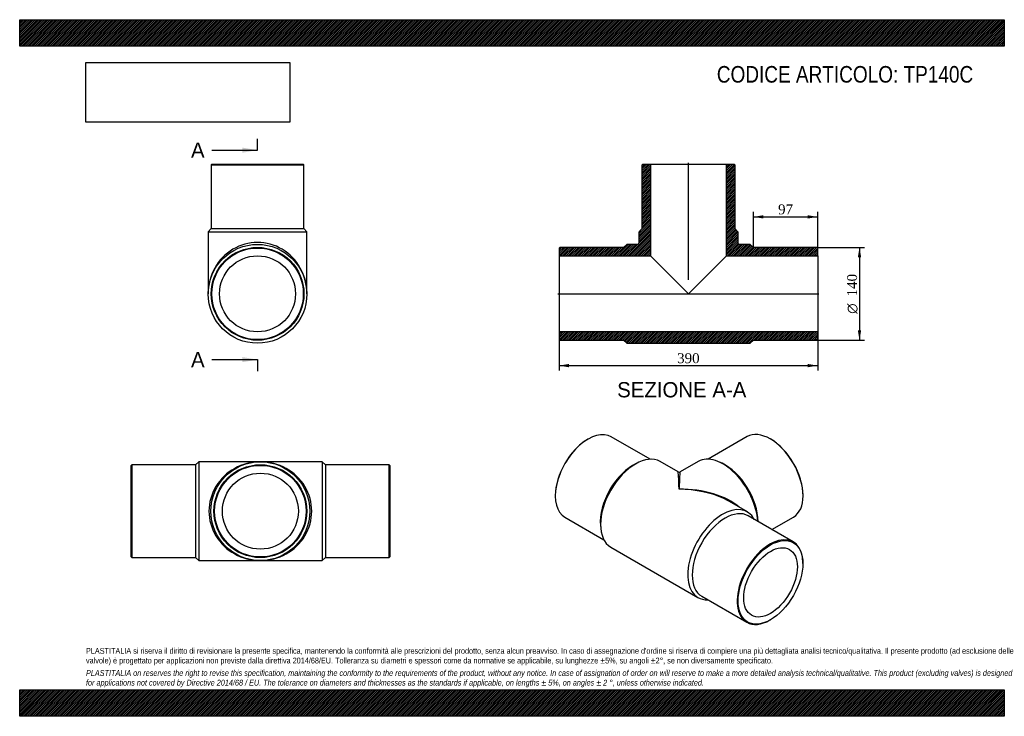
# Model space of a CAD drawing. Header units: millimetres. Extents: x 0 to 1485, y 0 to 1050.
import ezdxf
from ezdxf.enums import TextEntityAlignment as Align
from ezdxf.lldxf.tags import DXFTag

# ---------------------------------------------------------------- set-up
doc = ezdxf.new("R2010")
doc.units = ezdxf.units.MM
doc.header["$LTSCALE"] = 5
for name, color, linetype in [('Default', 7, 'Continuous'), ('DV4_Default', 7, 'Continuous'), ('TP140C', 7, 'Continuous')]:
    doc.layers.add(name, color=color, linetype=linetype)
doc.styles.add('SEACAD_Solid_Edge_ANSI', font='seans.ttf')
doc.styles.add('SEACAD_Solid_Edge_ANSI1_Symbols', font='semeca1.ttf')
doc.styles.add('SEACAD_Times_New_Roman', font='times.ttf')
tags = doc.linetypes.add('CENTER2', pattern=[28.575, 19.05, -3.175, 3.175, -3.175]).pattern_tags.tags
tags[10:11] = [DXFTag(74, 4), DXFTag(75, 0), DXFTag(340, '0'), DXFTag(46, 0.0), DXFTag(50, 0.0), DXFTag(44, 0.0), DXFTag(45, 0.0)]
tags[8:9] = [DXFTag(74, 4), DXFTag(75, 0), DXFTag(340, '0'), DXFTag(46, 0.0), DXFTag(50, 0.0), DXFTag(44, 0.0), DXFTag(45, 0.0)]
tags[6:7] = [DXFTag(74, 4), DXFTag(75, 0), DXFTag(340, '0'), DXFTag(46, 0.0), DXFTag(50, 0.0), DXFTag(44, 0.0), DXFTag(45, 0.0)]
tags[4:5] = [DXFTag(74, 4), DXFTag(75, 0), DXFTag(340, '0'), DXFTag(46, 0.0), DXFTag(50, 0.0), DXFTag(44, 0.0), DXFTag(45, 0.0)]
doc.dimstyles.new('ANSImm', dxfattribs={"dimtxt": 15, "dimasz": 15, "dimexe": 7.5, "dimexo": 0, "dimgap": 3.75, "dimtad": 1, "dimdsep": 46, "dimtxsty": 'SEACAD_Times_New_Roman', "dimblk1": '_SE_FILLED', "dimblk2": '_SE_FILLED', "dimsah": 1, "dimcen": 7.5, "dimazin": 0, "dimtfac": 0.85, "dimtdec": 3, "dimtofl": 0, "dimtmove": 0, "dimatfit": 3, "dimfxl": 1, "dimarcsym": 0})
picture_1 = doc.add_image_def('image1.jpg', size_in_pixel=(4302, 1260))

# ---------------------------------------------------------------- blocks, each defined once
blk = doc.blocks.new('SE')
at = {"layer": 'TP140C', "color": 7, "linetype": 'Continuous'}
for p, q in [((169, 379.2), (168, 378.2)), ((168, 240.2), (168, 378.2)), ((169, 379.2), (169, 239.2)), ((265, 379.2), (169, 379.2)), ((270, 383.7), (265, 379.2)), ((265, 379.2), (265, 239.2)), ((270, 383.7), (270, 234.7)), ((363, 383.7), (270, 383.7)), ((456, 383.7), (363, 383.7)), ((456, 383.7), (456, 234.7)), ((461, 379.2), (456, 383.7)), ((461, 379.2), (461, 239.2)), ((557, 379.2), (461, 379.2)), ((557, 239.2), (557, 379.2)), ((558, 378.2), (557, 379.2)), ((558, 378.2), (558, 240.2)), ((168, 240.2), (169, 239.2)), ((169, 239.2), (265, 239.2)), ((265, 239.2), (270, 234.7)), ((456, 234.7), (461, 239.2)), ((461, 239.2), (557, 239.2)), ((557, 239.2), (558, 240.2)), ((270, 234.7), (363, 234.7)), ((363, 234.7), (456, 234.7))]:
    blk.add_line(p, q, dxfattribs=at)
for radius in [74.5, 70, 69, 57.3]:
    blk.add_circle((363, 309.2), radius, dxfattribs=at)
for major_axis in [(77.5, 0), (-77.5, 0)]:
    blk.add_ellipse((363, 309.2), major_axis=major_axis, ratio=0.96129, start_param=1.570796, end_param=4.712389, dxfattribs=at)
blk = doc.blocks.new('SE1')
at = {"layer": 'TP140C', "color": 7, "linetype": 'Continuous'}
for p, q in [((857.3, 417.9), (856.6, 417.5)), ((951, 387.5), (892.3, 421.3)), ((1097, 421.6), (1038.3, 387.7)), ((1132.7, 417.7), (1132, 418.1)), ((933.7, 382.9), (929.9, 381.2)), ((993, 368.4), (966, 384)), ((1023.3, 384.2), (996, 368.4)), ((1059.4, 381.4), (1055.6, 383.2)), ((807.8, 333), (807.8, 332.1)), ((1181.5, 332.4), (1181.5, 333.2)), ((1097.5, 308.1), (1070.5, 323.7)), ((822.3, 300.1), (881, 266.2)), ((1166.6, 262.9), (1098.8, 302.1)), ((1134.5, 281.5), (1167, 300.3)), ((875.9, 287.6), (876.3, 283.4)), ((891.5, 255), (1023, 179)), ((1181.1, 230.1), (1181.1, 230.9)), ((1028.8, 180.9), (1096.6, 141.7)), ((1131.6, 145.2), (1132.4, 145.6))]:
    blk.add_line(p, q, dxfattribs=at)
blk.add_arc((994.5, 371), 3, 241.234, 299.3877, dxfattribs=at)
for centre, major_axis, ratio, start_param, end_param in [((857.3, 360.7), (35, 60.6), 0.57735, 0, 3.141593), ((1132, 360.9), (-35, 60.6), 0.57735, 3.141593, 6.283185), ((856.6, 361.1), (-34.5, -59.8), 0.57735, 3.926991, 5.497787), ((1132.7, 361.3), (34.5, -59.8), 0.57735, 0.785398, 2.356194), ((928.7, 319.5), (-37.2, -64.5), 0.57735, 3.141593, 6.283185), ((1060.6, 319.7), (-37.3, 64.5), 0.57735, 4.000816, 6.283185), ((925.2, 321.5), (-35, -60.6), 0.57735, 3.83141, 5.593368), ((1064.1, 321.7), (-35, 60.6), 0.57735, 3.934062, 5.593368), ((994.5, 281.5), (1.5, -86.9), 0.017084, 2.34593, 3.131328), ((994.5, 281.5), (-1.5, -86.9), 0.017084, 3.151857, 3.937255), ((994.5, 281.5), (-107.5, -1.8), 0.565847, 3.6978, 4.702904), ((994.5, 281.5), (-107.5, 1.8), 0.565847, 4.044778, 4.721874), ((994.5, 281.5), (-107.5, 1.8), 0.565847, 3.936476, 4.044778), ((1060.2, 243.6), (-37.2, -64.5), 0.57735, 2.792248, 6.283185), ((1063.8, 241.5), (-35, -60.6), 0.57735, 3.141593, 6.283185), ((1131.6, 202.3), (-35, -60.6), 0.57735, 2.356194, 6.283185), ((1060.2, 243.6), (-37.2, -64.5), 0.57735, 0, 0.349344), ((1131.6, 202.3), (-35, -60.6), 0.57735, 0, 0.785398)]:
    blk.add_ellipse(centre, major_axis=major_axis, ratio=ratio, start_param=start_param, end_param=end_param, dxfattribs=at)
for major_axis in [(34.5, 59.8), (-28.6, -49.6)]:
    blk.add_ellipse((1132.4, 201.9), major_axis=major_axis, ratio=0.57735, dxfattribs=at)
blk = doc.blocks.new('SE2')
at = {"layer": 'TP140C', "color": 7, "linetype": 'Continuous'}
for p, q in [((289.7, 832.3), (288.7, 831.3)), ((289.7, 832.3), (427.7, 832.3)), ((428.7, 831.3), (427.7, 832.3)), ((288.7, 831.3), (428.7, 831.3)), ((288.7, 831.3), (288.7, 735.3)), ((428.7, 735.3), (428.7, 831.3)), ((288.7, 735.3), (284.2, 730.3)), ((284.2, 730.3), (433.2, 730.3)), ((284.2, 730.3), (284.2, 636.8)), ((288.7, 735.3), (428.7, 735.3)), ((433.2, 730.3), (428.7, 735.3)), ((433.2, 636.8), (433.2, 730.3))]:
    blk.add_line(p, q, dxfattribs=at)
for radius in [74.5, 70, 69, 57.3]:
    blk.add_circle((358.7, 636.8), radius, dxfattribs=at)
blk.add_ellipse((358.7, 636.8), major_axis=(0, -77.5), ratio=0.96129, start_param=1.570796, end_param=4.712389, dxfattribs=at)
blk = doc.blocks.new('SE4')
at = {"color": 7, "linetype": 'Continuous', "style": 'SEACAD_Solid_Edge_ANSI'}
blk.add_text('A', height=23, dxfattribs=at).set_placement((258.4, 864.9), align=Align.TOP_LEFT)
blk = doc.blocks.new('SE5')
at = {"color": 7, "linetype": 'Continuous', "style": 'SEACAD_Solid_Edge_ANSI'}
blk.add_text('A', height=23, dxfattribs=at).set_placement((258.4, 549.1), align=Align.TOP_LEFT)
blk = doc.blocks.new('SEANNOT_GROUP')
at = {"linetype": 'Continuous'}
blk.add_hatch(color=7, dxfattribs=at).paths.add_polyline_path([(335.7, 849.5), (358.7, 853.4), (335.7, 857.2)])
at = {"color": 7, "linetype": 'Continuous'}
blk.add_lwpolyline([(289.7, 853.4), (358.7, 853.4)], dxfattribs=at)
blk = doc.blocks.new('SEANNOT_GROUP1')
at = {"linetype": 'Continuous'}
blk.add_hatch(color=7, dxfattribs=at).paths.add_polyline_path([(335.7, 533.8), (358.7, 537.6), (335.7, 541.5)])
at = {"color": 7, "linetype": 'Continuous'}
blk.add_lwpolyline([(289.7, 537.6), (358.7, 537.6)], dxfattribs=at)
blk = doc.blocks.new('SE3')
at = {"layer": 'Default', "color": 7, "linetype": 'CENTER2'}
for p, q in [((358.7, 853.4), (358.7, 870.6)), ((358.7, 537.6), (358.7, 520.4))]:
    blk.add_line(p, q, dxfattribs=at)
at = {"layer": 'Default', "color": 7, "linetype": 'CENTER2', "const_width": 0.0001}
blk.add_lwpolyline([(358.7, 853.4), (358.7, 537.6)], dxfattribs=at)
at = {"layer": 'Default'}
for name in ['SE4', 'SEANNOT_GROUP', 'SE5', 'SEANNOT_GROUP1']:
    blk.add_blockref(name, (0, 0), dxfattribs=at)
blk = doc.blocks.new('SE6')
at = {"layer": 'TP140C', "linetype": 'Continuous'}
h = blk.add_hatch(dxfattribs=at)
h.set_pattern_fill('LINE', scale=0.629921, angle=45, style=0)
edge = h.paths.add_edge_path()
edge.add_line((938.6, 735.3), (934.1, 730.3))
edge.add_line((934.1, 730.3), (934.1, 714.3))
edge.add_arc((931.1, 714.3), 3, 270, 360, ccw=False)
edge.add_line((931.1, 711.3), (915.6, 711.3))
edge.add_line((915.6, 711.3), (910.6, 706.8))
edge.add_line((910.6, 706.8), (814.6, 706.8))
edge.add_line((814.6, 706.8), (813.6, 705.8))
edge.add_line((813.6, 705.8), (813.6, 694.1))
edge.add_line((813.6, 694.1), (951.3, 694.1))
edge.add_line((951.3, 694.1), (951.3, 832.3))
edge.add_line((951.3, 832.3), (939.6, 832.3))
edge.add_line((939.6, 832.3), (938.6, 831.3))
edge.add_line((938.6, 831.3), (938.6, 735.3))
h = blk.add_hatch(dxfattribs=at)
h.set_pattern_fill('LINE', scale=0.629921, angle=45, style=0)
edge = h.paths.add_edge_path()
edge.add_line((1078.6, 735.3), (1078.6, 831.3))
edge.add_line((1078.6, 831.3), (1077.6, 832.3))
edge.add_line((1077.6, 832.3), (1065.9, 832.3))
edge.add_line((1065.9, 832.3), (1065.9, 694.1))
edge.add_line((1065.9, 694.1), (1203.6, 694.1))
edge.add_line((1203.6, 694.1), (1203.6, 705.8))
edge.add_line((1203.6, 705.8), (1202.6, 706.8))
edge.add_line((1202.6, 706.8), (1106.6, 706.8))
edge.add_line((1106.6, 706.8), (1101.6, 711.3))
edge.add_line((1101.6, 711.3), (1086.1, 711.3))
edge.add_arc((1086.1, 714.3), 3, 180, 270, ccw=False)
edge.add_line((1083.1, 714.3), (1083.1, 730.3))
edge.add_line((1083.1, 730.3), (1078.6, 735.3))
h = blk.add_hatch(dxfattribs=at)
h.set_pattern_fill('LINE', scale=0.629921, angle=45, style=0)
h.paths.add_polyline_path([(1203.6, 567.8), (1203.6, 579.5), (813.6, 579.5), (813.6, 567.8), (814.6, 566.8), (910.6, 566.8), (915.6, 562.3), (1101.6, 562.3), (1106.6, 566.8), (1202.6, 566.8)])
at = {"layer": 'DV4_Default', "color": 7, "linetype": 'CENTER2'}
for p, q in [((1008.6, 657.8), (1008.6, 834.1)), ((811.8, 636.8), (1205.3, 636.8))]:
    blk.add_line(p, q, dxfattribs=at)
at = {"layer": 'TP140C', "color": 7, "linetype": 'Continuous'}
for p, q in [((938.6, 831.3), (939.6, 832.3)), ((939.6, 832.3), (951.3, 832.3)), ((951.3, 832.3), (1065.9, 832.3)), ((951.3, 832.3), (951.3, 694.1)), ((1065.9, 832.3), (1077.6, 832.3)), ((1065.9, 694.1), (1065.9, 832.3)), ((1077.6, 832.3), (1078.6, 831.3)), ((938.6, 735.3), (938.6, 831.3)), ((1078.6, 831.3), (1078.6, 735.3)), ((934.1, 730.3), (938.6, 735.3)), ((934.1, 714.3), (934.1, 730.3)), ((1078.6, 735.3), (1083.1, 730.3)), ((1083.1, 730.3), (1083.1, 714.3)), ((813.6, 705.8), (814.6, 706.8)), ((813.6, 705.8), (813.6, 694.1)), ((910.6, 706.8), (814.6, 706.8)), ((915.6, 711.3), (910.6, 706.8)), ((931.1, 711.3), (915.6, 711.3)), ((1101.6, 711.3), (1086.1, 711.3)), ((1106.6, 706.8), (1101.6, 711.3)), ((1202.6, 706.8), (1106.6, 706.8)), ((1202.6, 706.8), (1203.6, 705.8)), ((1203.6, 694.1), (1203.6, 705.8)), ((813.6, 694.1), (813.6, 579.5)), ((813.6, 694.1), (951.3, 694.1)), ((951.3, 694.1), (1008.6, 636.8)), ((1008.6, 636.8), (1065.9, 694.1)), ((1065.9, 694.1), (1203.6, 694.1)), ((1203.6, 694.1), (1203.6, 579.5)), ((1203.6, 579.5), (813.6, 579.5)), ((813.6, 579.5), (813.6, 567.8)), ((1203.6, 567.8), (1203.6, 579.5)), ((814.6, 566.8), (813.6, 567.8)), ((814.6, 566.8), (910.6, 566.8)), ((910.6, 566.8), (915.6, 562.3)), ((1101.6, 562.3), (1106.6, 566.8)), ((1106.6, 566.8), (1202.6, 566.8)), ((1203.6, 567.8), (1202.6, 566.8)), ((915.6, 562.3), (1101.6, 562.3))]:
    blk.add_line(p, q, dxfattribs=at)
for centre, start, end in [((931.1, 714.3), 270, 0), ((1086.1, 714.3), 180, 270)]:
    blk.add_arc(centre, 3, start, end, dxfattribs=at)
blk = doc.blocks.new('DMBLK358')
at = {"layer": 'Default', "linetype": 'Continuous'}
for points in [[(828.6, 526.1), (828.6, 531.1), (813.6, 528.6)], [(1188.6, 526.1), (1203.6, 528.6), (1188.6, 531.1)]]:
    blk.add_hatch(color=7, dxfattribs=at).paths.add_polyline_path(points)
at = {"layer": 'Default', "color": 7, "linetype": 'Continuous'}
for p, q in [((813.6, 579.5), (813.6, 521.1)), ((1203.6, 579.5), (1203.6, 521.1)), ((813.6, 528.6), (1203.6, 528.6))]:
    blk.add_line(p, q, dxfattribs=at)
at = {"layer": 'Default', "color": 7, "linetype": 'Continuous', "style": 'SEACAD_Times_New_Roman'}
blk.add_text('390', height=15, dxfattribs=at).set_placement((991.5, 547.3), align=Align.TOP_LEFT)
blk = doc.blocks.new('_SE_FILLED')
at = {"color": 0}
blk.add_line((0, 0), (-1, 0), dxfattribs=at)
blk.add_solid([(0, 0), (-1, -0.1665), (-1, 0.1665), (0, 0)], dxfattribs=at)
blk = doc.blocks.new('DMBLK359')
at = {"layer": 'Default', "linetype": 'Continuous'}
for points in [[(1121.6, 755.3), (1106.6, 752.8), (1121.6, 750.3)], [(1188.6, 755.3), (1188.6, 750.3), (1203.6, 752.8)]]:
    blk.add_hatch(color=7, dxfattribs=at).paths.add_polyline_path(points)
at = {"layer": 'Default', "color": 7, "linetype": 'Continuous'}
for p, q in [((1106.6, 706.8), (1106.6, 760.3)), ((1203.6, 700), (1203.6, 760.3)), ((1106.6, 752.8), (1203.6, 752.8))]:
    blk.add_line(p, q, dxfattribs=at)
at = {"layer": 'Default', "color": 7, "linetype": 'Continuous', "style": 'SEACAD_Times_New_Roman'}
blk.add_text('97', height=15, dxfattribs=at).set_placement((1143.7, 771.6), align=Align.TOP_LEFT)
blk = doc.blocks.new('GDimGGroup')
at = {"layer": 'Default', "linetype": 'Continuous'}
for points in [[(1269.1, 691.8), (1266.6, 706.8), (1264.1, 691.8)], [(1269.1, 581.8), (1264.1, 581.8), (1266.6, 566.8)]]:
    blk.add_hatch(color=7, dxfattribs=at).paths.add_polyline_path(points)
at = {"layer": 'Default', "color": 7, "linetype": 'Continuous'}
for p, q in [((1202.6, 706.8), (1274.1, 706.8)), ((1266.6, 706.8), (1266.6, 566.8)), ((1202.6, 566.8), (1274.1, 566.8))]:
    blk.add_line(p, q, dxfattribs=at)
for s, style, p in [('140', 'SEACAD_Times_New_Roman', (1247.9, 632.8)), ('O', 'SEACAD_Solid_Edge_ANSI1_Symbols', (1247.9, 606.7))]:
    blk.add_text(s, height=15, rotation=90, dxfattribs=dict(at, style=style)).set_placement(p, align=Align.TOP_LEFT)

msp = doc.modelspace()

# ---------------------------------------------------------------- hatches: boundary and pattern name
at = {"layer": 'Default', "linetype": 'Continuous'}
h = msp.add_hatch(dxfattribs=at)
h.set_pattern_fill('LINE', scale=0.629921, angle=45, style=0)
h.paths.add_polyline_path([(1485, 1010), (1485, 1050), (0, 1050), (0, 1010)])
for points in [[(1485, 1010), (1485, 1050), (0, 1050), (0, 1010)], [(1485, 0), (1485, 40), (0, 40), (0, 0)]]:
    msp.add_hatch(color=7, dxfattribs=at).paths.add_polyline_path(points)
h = msp.add_hatch(dxfattribs=at)
h.set_pattern_fill('LINE', scale=0.629921, angle=45, style=0)
h.paths.add_polyline_path([(1485, 0), (1485, 40), (0, 40), (0, 0)])

# ---------------------------------------------------------------- linework, layer by layer
at = {"layer": 'Default', "color": 7, "linetype": 'Continuous'}
for p, q in [((0, 1050), (1485, 1050)), ((0, 1010), (0, 1050)), ((1485, 1050), (1485, 1010)), ((1485, 1010), (0, 1010)), ((0, 40), (1485, 40)), ((0, 0), (0, 40)), ((1485, 40), (1485, 0)), ((1485, 0), (0, 0))]:
    msp.add_line(p, q, dxfattribs=at)

# ---------------------------------------------------------------- block references
at = {"layer": 'Default'}
for name in ['SE3', 'SE2', 'SE6', 'GDimGGroup', 'SE1', 'SE']:
    msp.add_blockref(name, (0, 0), dxfattribs=at)

# ---------------------------------------------------------------- texts
at = {"layer": 'Default', "color": 7, "linetype": 'Continuous', "style": 'SEACAD_Solid_Edge_ANSI'}
msp.add_text('SEZIONE A-A', height=23, dxfattribs=at).set_placement((901.122, 503.741), align=Align.TOP_LEFT)
at = {"layer": 'Default', "attachment_point": 1}
for s, insert, char_height, width in [('{\\fArial Narrow|b0||i0||c0|p34;\\C7;\\H25.;\\W1.;CODICE ARTICOLO: TP140C}', (1051.431, 980.168), 25, 415.34893), ("{\\fArial Narrow|b0||i0||c0|p34;\\C7;\\H8.75;\\W1.;PLASTITALIA si riserva il diritto di revisionare la presente specifica, mantenendo la conformità alle prescrizioni del prodotto, senza alcun preavviso. In caso di assegnazione d'ordine si riserva di compiere una più dettagliata analisi tecnico/qualitativa. Il presente prodotto (ad esclusione delle \\P}{\\fArial Narrow|b0||i0||c0|p34;\\C7;\\H8.75;\\W1.;valvole) è progettato per applicazioni non previste dalla direttiva 2014/68/EU. Tolleranza su diametri e spessori come da normative se applicabile, su lunghezze ±5%, su angoli ±2°, se non diversamente specificato.\\P}{\\fArial Narrow|b0||i0||c0|p34;\\C7;\\H2.5;\\W1.;   \\P}{\\fArial Narrow|b0||i1||c0|p34;\\C7;\\H8.75;\\W1.;PLASTITALIA on reserves the right to revise this specification, maintaining the conformity to the requirements of the product, without any notice. In case of assignation of order on will reserve to make a more detailed analysis technical/qualitative. This product (excluding valves) is designed \\P}{\\fArial Narrow|b0||i1||c0|p34;\\C7;\\H8.75;\\W1.;for applications not covered by Directive 2014/68 / EU. The tolerance on diameters and thicknesses as the standards if applicable, on lengths ± 5%, on angles ± 2 °, unless otherwise indicated.\\P}", (100, 103.012), 8.75, 1285)]:
    msp.add_mtext(s, dxfattribs=dict(at, insert=insert, char_height=char_height, width=width))

# ---------------------------------------------------------------- dimensions: what is measured, and where the dimension line sits
at = {"layer": 'Default', "color": 7, "linetype": 'Continuous'}
dim = msp.add_linear_dim(base=(1203.581, 752.816), p1=(1106.581, 706.835), p2=(1203.581, 699.985), text='\\A1;<>', dimstyle='ANSImm', dxfattribs=at)
dim.commit()
dim.dimension.update_dxf_attribs({"geometry": 'DMBLK359', "text_midpoint": (1155.081, 752.816), "dimtype": 160})
dim = msp.add_linear_dim(base=(813.581, 528.56), p1=(813.581, 579.535), p2=(1203.581, 579.535), angle=360, text='\\A1;<>', dimstyle='ANSImm', dxfattribs=at)
dim.commit()
dim.dimension.update_dxf_attribs({"geometry": 'DMBLK358', "text_midpoint": (1008.581, 528.56), "dimtype": 161})

# ---------------------------------------------------------------- pictures from other files: only their frames are drawn
image = msp.add_image(picture_1, insert=(100, 895.516), size_in_units=(307.286, 90))
image.dxf.flags = 7

doc.saveas('drawing.dxf')
